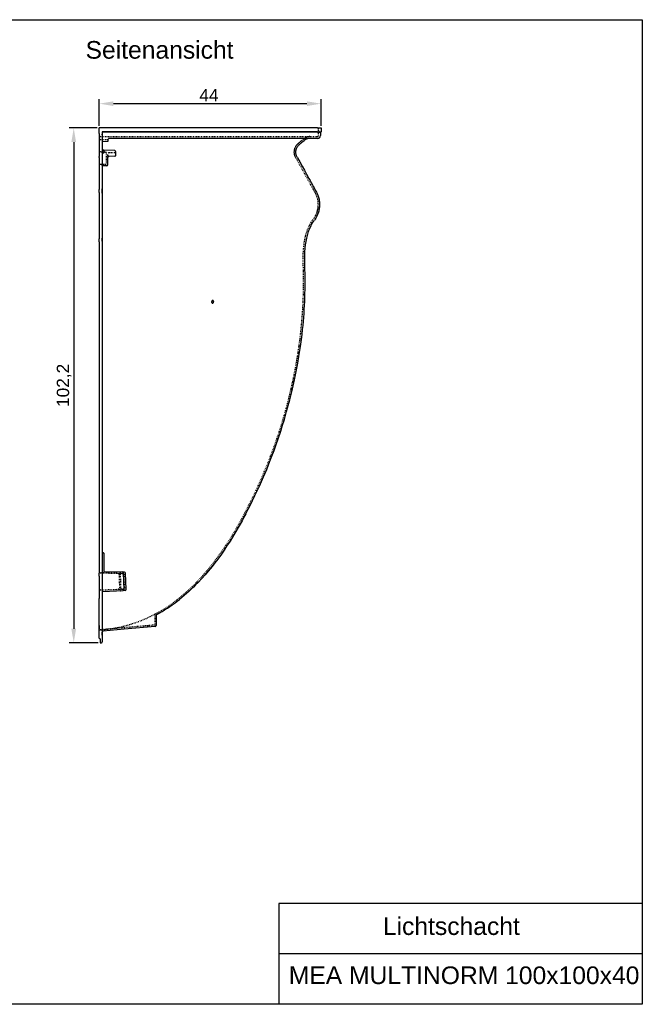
# Model space of a CAD drawing. Header units: millimetres. Extents: x 193 to 2980, y -530 to 1425.
# Tile 3 of 3: x 1745 to 2980, y -530 to 1425. Entities that reach past the tile are written whole.
import ezdxf

# ---------------------------------------------------------------- set-up
doc = ezdxf.new("R2010")
doc.units = ezdxf.units.MM
doc.linetypes.add('DOTTED', pattern=[3.175, 1.5875, -1.5875])
doc.linetypes.add('HIDDEN2', pattern=[0.1875, 0.125, -0.0625])
doc.layers.add('1', color=5, linetype='Continuous')
doc.layers.add('180', color=90, linetype='DOTTED')
doc.layers.add('Bemassung', color=1, linetype='Continuous', lineweight=25)
doc.styles.get("Standard").update_dxf_attribs({"font": 'arial.ttf'})
doc.dimstyles.new('MEA', dxfattribs={"dimscale": 0, "dimtxt": 3.5, "dimasz": 4, "dimexe": 1.25, "dimexo": 0.625, "dimtad": 1, "dimtxsty": 'Standard', "dimcen": 4, "dimadec": 0, "dimazin": 2, "dimtfac": 1, "dimtmove": 0, "dimatfit": 3, "dimfxl": 1, "dimtvp": 1, "dimtolj": 1, "dimtzin": 0, "dimarcsym": 0})

# ---------------------------------------------------------------- blocks, each defined once
blk = doc.blocks.new('*D218')
at = {"layer": 'Bemassung', "color": 0, "lineweight": -2, "ltscale": 0.3, "transparency": 16777216}
for p, q in [((1898.7, 1209.7), (1843.7, 1209.7)), ((1852.5, 1181.7), (1852.5, 215.6)), ((1900.7, 187.6), (1843.7, 187.6))]:
    blk.add_line(p, q, dxfattribs=at)
at = {"layer": 'Bemassung', "color": 0, "lineweight": 25, "ltscale": 0.3, "transparency": 16777216}
for points in [[(1847.8, 1181.7), (1857.2, 1181.7), (1852.5, 1209.7)], [(1847.8, 215.6), (1857.2, 215.6), (1852.5, 187.6)]]:
    blk.add_solid(points, dxfattribs=at)
at = {"layer": 'Defpoints', "color": 0, "lineweight": 25, "ltscale": 0.3, "transparency": 16777216}
for p in [(1903.1, 1209.7), (1852.5, 187.6), (1905.1, 187.6)]:
    blk.add_point(p, dxfattribs=at)
at = {"layer": 'Bemassung', "color": 0, "lineweight": 25, "ltscale": 0.3, "transparency": 16777216, "insert": (1833.4, 698.7), "char_height": 24.5, "attachment_point": 5, "rotation": 90}
blk.add_mtext('\\A1;102,2', dxfattribs=at)
blk = doc.blocks.new('*D219')
at = {"layer": 'Bemassung', "color": 0, "lineweight": -2, "ltscale": 0.3, "transparency": 16777216}
for p, q in [((1903.1, 1214.1), (1903.1, 1266.7)), ((1931.1, 1258), (2315.1, 1258)), ((2343.1, 1214.1), (2343.1, 1266.7))]:
    blk.add_line(p, q, dxfattribs=at)
at = {"layer": 'Bemassung', "color": 0, "lineweight": 25, "ltscale": 0.3, "transparency": 16777216}
for points in [[(1931.1, 1262.6), (1931.1, 1253.3), (1903.1, 1258)], [(2315.1, 1262.6), (2315.1, 1253.3), (2343.1, 1258)]]:
    blk.add_solid(points, dxfattribs=at)
at = {"layer": 'Defpoints', "color": 0, "lineweight": 25, "ltscale": 0.3, "transparency": 16777216}
for p in [(2343.1, 1258), (1903.1, 1209.7), (2343.1, 1209.7)]:
    blk.add_point(p, dxfattribs=at)
at = {"layer": 'Bemassung', "color": 0, "lineweight": 25, "ltscale": 0.3, "transparency": 16777216, "insert": (2120.6, 1274.6), "char_height": 24.5, "attachment_point": 5}
blk.add_mtext('\\A1;44', dxfattribs=at)

msp = doc.modelspace()

# ---------------------------------------------------------------- linework, layer by layer
at = {"lineweight": 25, "ltscale": 0.3}
for p, q in [((2336.12, 1209.71), (1903.11, 1209.71)), ((1903.11, 1202.65), (1903.11, 1209.71)), ((1903.11, 1198.45), (1903.11, 1202.65)), ((1903.11, 1198.45), (1903.11, 1190.11)), ((2336.12, 1202.29), (1909.11, 1202.29)), ((1909.11, 1202.29), (1909.11, 1202.03)), ((1909.11, 1202.03), (1909.11, 1197.32)), ((2336.12, 1201.71), (1909.11, 1201.71)), ((1909.11, 1197.32), (1909.11, 1190.11)), ((1909.11, 1196.42), (1909.11, 1197.32)), ((1909.11, 1196.42), (1909.11, 1190.11)), ((2336.12, 1209.71), (2343.11, 1209.71)), ((2336.12, 1202.29), (2343.11, 1202.29)), ((2336.12, 1201.71), (2342.11, 1201.71)), ((2338.11, 1209.71), (2343.11, 1209.71)), ((2343.11, 1202.29), (2342.11, 1201.71)), ((2342.11, 1201.71), (2342.11, 1194.71)), ((2343.11, 1209.71), (2343.11, 1202.29)), ((1903.11, 1190.11), (1903.11, 1152.98)), ((1909.11, 1190.11), (1909.11, 1088.86)), ((1910.05, 1182.92), (1920.16, 1183.45)), ((1921.11, 1184.45), (1921.11, 1187.71)), ((2336.11, 1188.71), (1922.11, 1188.71)), ((1912.14, 1165.52), (1911.04, 1165.55)), ((1911.04, 1160.41), (1912.14, 1160.45)), ((1934.14, 1164.75), (1912.14, 1165.52)), ((1913.11, 1164.52), (1913.11, 1164.52)), ((1913.11, 1161.45), (1913.11, 1164.52)), ((1934.14, 1153.68), (1922.04, 1153.26)), ((1935.11, 1162.75), (1935.11, 1163.75)), ((1935.11, 1162.75), (1935.11, 1154.68)), ((1903.11, 1151), (1903.11, 1152.98)), ((1903.11, 1151), (1903.11, 1089.75)), ((1918.18, 1134.65), (1911.04, 1134.4)), ((1920.11, 1136.65), (1920.11, 1151.26)), ((2295.59, 1152.05), (2296.38, 1150.62)), ((2295.86, 1151.58), (2296.38, 1150.62)), ((2296.38, 1150.62), (2296.95, 1149.6)), ((1903.11, 1089.75), (1903.11, 1087.77)), ((1903.11, 1081.79), (1903.11, 1087.77)), ((1903.11, 1081.79), (1903.11, 1052.64)), ((1909.11, 1090.68), (1909.11, 1044.78)), ((1909.11, 1080.12), (1909.11, 1088.86)), ((1909.11, 1080.12), (1909.11, 1050.98)), ((1903.11, 1052.64), (1903.11, 1045.57)), ((1903.11, 1045.57), (1903.11, 1007.71)), ((1909.11, 1050.98), (1909.11, 1045.57)), ((1909.11, 1045.57), (1909.11, 1007.71)), ((1903.11, 1007.71), (1903.11, 1001.71)), ((1903.11, 1001.71), (1903.11, 997.39)), ((1903.11, 997.39), (1903.11, 989.9)), ((1909.11, 1009.77), (1909.11, 982.89)), ((1909.11, 1009.77), (1909.11, 982.89)), ((1909.11, 1007.71), (1909.11, 1004.07)), ((1909.11, 1004.07), (1909.11, 1002.39)), ((1909.11, 1002.39), (1909.11, 998.57)), ((1909.11, 998.57), (1909.11, 991.08)), ((1903.11, 985.99), (1903.11, 989.9)), ((1903.11, 984.02), (1903.11, 985.99)), ((1903.11, 984.02), (1903.11, 395.42)), ((1909.11, 984.9), (1909.11, 991.08)), ((1909.11, 984.9), (1909.11, 401.65)), ((1903.11, 395.42), (1903.11, 393.45)), ((1903.11, 393.45), (1903.11, 392.99)), ((1903.11, 392.99), (1903.11, 382.6)), ((1909.11, 401.65), (1909.11, 390.95)), ((1903.11, 382.6), (1903.11, 373.94)), ((1903.11, 373.94), (1903.11, 345.49)), ((1909.11, 390.95), (1909.11, 380.56)), ((1909.11, 380.56), (1909.11, 373.94)), ((1909.11, 373.94), (1909.11, 345.49)), ((1910.05, 366.35), (1911.16, 366.29)), ((1912.11, 365.29), (1912.11, 364.3)), ((1912.11, 365.29), (1912.11, 364.31)), ((1912.11, 365.29), (1912.11, 364.3)), ((1912.11, 364.3), (1912.11, 330.27)), ((1903.11, 345.49), (1903.11, 336.83)), ((1903.11, 336.83), (1903.11, 326.43)), ((1909.11, 345.49), (1909.11, 338.87)), ((1909.11, 338.87), (1909.11, 328.48)), ((1903.11, 326.43), (1903.11, 325.81)), ((1903.11, 319.87), (1903.11, 325.81)), ((1903.11, 319.87), (1903.11, 275.67)), ((1909.11, 328.48), (1909.11, 317.77)), ((1909.11, 317.77), (1909.11, 275.67)), ((1913.07, 329.51), (1949.4, 328.24)), ((1949.4, 328.24), (1949.47, 328.23)), ((1953.41, 328.1), (1949.47, 328.23)), ((1952.31, 293.28), (1951.33, 326.3)), ((1953.44, 328.1), (1953.41, 328.1)), ((1956.31, 293.42), (1955.33, 326.16)), ((1903.11, 205.8), (1903.11, 275.67)), ((1909.11, 275.67), (1909.11, 198.07)), ((1910.07, 289.82), (1950.38, 291.23)), ((1954.38, 291.36), (1950.38, 291.23)), ((2016.11, 242.04), (2016.11, 221.9)), ((2014.28, 219.91), (1952.34, 214.49)), ((1903.11, 205.8), (1903.11, 205.93)), ((1903.11, 197.02), (1903.11, 205.8)), ((1903.11, 197.02), (1903.11, 199.84)), ((1903.93, 196.07), (1904.28, 196.01)), ((1909.11, 198.07), (1909.11, 189.77)), ((1952.34, 214.49), (1910.93, 210.86)), ((1905.11, 195.07), (1905.11, 187.59)), ((1905.11, 187.59), (1907.28, 187.78)), ((2980.44, -330.05), (2259.17, -330.05)), ((2259.17, -330.05), (2259.17, -530.05)), ((2980.44, -430.05), (2259.17, -430.05))]:
    msp.add_line(p, q, dxfattribs=at)
at = {"color": 7, "linetype": 'HIDDEN2'}
for p, q in [((1921.11, 1187.71), (1921.11, 1187.71)), ((1909.11, 1158.41), (1909.11, 1158.46))]:
    msp.add_line(p, q, dxfattribs=at)
at = {"lineweight": 25, "ltscale": 0.3}
msp.add_lwpolyline([(192.51, 1424.71), (2980.44, 1424.71), (2980.44, -530.05), (192.51, -530.05)], close=True, dxfattribs=at)
for points in [[(2295.59, 1152.05), (2295.05, 1153.11), (2294.57, 1154.2), (2294.16, 1155.31), (2293.81, 1156.45), (2293.53, 1157.61), (2293.32, 1158.78), (2293.18, 1159.96), (2293.12, 1161.15), (2293.12, 1162.34), (2293.19, 1163.52), (2293.33, 1164.7), (2293.48, 1165.58), (2293.67, 1166.44), (2293.99, 1167.59), (2294.27, 1168.43), (2294.59, 1169.27), (2295.07, 1170.35), (2295.47, 1171.14), (2295.91, 1171.92), (2296.54, 1172.92), (2297.06, 1173.65), (2297.6, 1174.35), (2298.58, 1175.46), (2299.64, 1176.5), (2300.76, 1177.47), (2301.9, 1178.42), (2303.04, 1179.37), (2304.17, 1180.32), (2305.31, 1181.28), (2306.44, 1182.23), (2309.71, 1184.97)], [(2296.38, 1150.62), (2300.98, 1142.29), (2305.5, 1134.09), (2310, 1125.94), (2314.49, 1117.79), (2319.01, 1109.6), (2321.29, 1105.47), (2323.59, 1101.3), (2325.91, 1097.11), (2328.24, 1092.87), (2329.42, 1090.73), (2330.61, 1088.58), (2331.8, 1086.42), (2333, 1084.24), (2334.19, 1082.05), (2335.29, 1079.78), (2336.3, 1077.45), (2337.19, 1075.05), (2337.97, 1072.6), (2338.64, 1070.11), (2339.08, 1068.08), (2339.6, 1065.02), (2339.85, 1062.95), (2340.06, 1059.84), (2340.11, 1057.76), (2340.02, 1054.64), (2339.86, 1052.58), (2339.62, 1050.53), (2339.3, 1048.49), (2338.9, 1046.46), (2338.42, 1044.45), (2337.87, 1042.47), (2336.9, 1039.56), (2336.17, 1037.67), (2334.94, 1034.89), (2334.04, 1033.1), (2332.57, 1030.48), (2331.53, 1028.8), (2329.84, 1026.37)], [(2310.94, 936.6), (2310.82, 939.96), (2310.73, 943.34), (2310.68, 946.73), (2310.67, 950.15), (2310.7, 953.57), (2310.78, 957.01), (2311.06, 963.91), (2311.56, 970.8), (2312.32, 977.66), (2312.79, 981.06), (2313.34, 984.46), (2313.96, 987.81), (2314.67, 991.15), (2315.94, 996.31), (2316.66, 998.87), (2317.44, 1001.42), (2318.28, 1003.94), (2319.16, 1006.37), (2320.61, 1009.97), (2321.64, 1012.3), (2323.3, 1015.74), (2324.48, 1017.95), (2326.38, 1021.21), (2328.06, 1023.82), (2328.94, 1025.1), (2329.84, 1026.37)], [(2126.07, 864.7), (2126.07, 864.47), (2126.07, 864.25), (2126.1, 864.02), (2126.14, 863.8), (2126.2, 863.58), (2126.27, 863.38), (2126.35, 863.19), (2126.45, 863.01), (2126.57, 862.84), (2126.7, 862.68), (2126.84, 862.55), (2126.95, 862.46), (2127.07, 862.38), (2127.14, 862.33), (2127.23, 862.29), (2127.31, 862.25), (2127.39, 862.22), (2127.48, 862.19), (2127.57, 862.16), (2127.66, 862.15), (2127.75, 862.13), (2127.84, 862.13), (2127.93, 862.12), (2128.02, 862.13), (2128.11, 862.14), (2128.2, 862.15), (2128.29, 862.17), (2128.38, 862.19), (2128.48, 862.22), (2128.66, 862.3), (2128.83, 862.39), (2129, 862.5), (2129.12, 862.59), (2129.23, 862.69), (2129.38, 862.85), (2129.52, 863.02), (2129.64, 863.2), (2129.75, 863.39), (2129.85, 863.59), (2129.94, 863.81), (2130.01, 864.03), (2130.06, 864.26), (2130.1, 864.48), (2130.13, 864.72), (2130.14, 864.94), (2130.13, 865.17), (2130.1, 865.4), (2130.06, 865.62), (2130.01, 865.84), (2129.93, 866.04), (2129.87, 866.18), (2129.8, 866.33), (2129.69, 866.5), (2129.6, 866.62), (2129.51, 866.73), (2129.37, 866.87), (2129.26, 866.96), (2129.14, 867.04), (2129.07, 867.08), (2128.98, 867.13), (2128.9, 867.17), (2128.82, 867.2), (2128.73, 867.23), (2128.64, 867.25), (2128.55, 867.27), (2128.46, 867.28), (2128.37, 867.29), (2128.28, 867.29), (2128.19, 867.29), (2128.1, 867.28), (2128.01, 867.27), (2127.92, 867.25), (2127.83, 867.22), (2127.73, 867.19), (2127.55, 867.12), (2127.38, 867.02), (2127.21, 866.91), (2127.09, 866.82), (2126.98, 866.72), (2126.83, 866.56), (2126.69, 866.39), (2126.56, 866.21), (2126.45, 866.02), (2126.35, 865.82), (2126.27, 865.61), (2126.19, 865.38), (2126.14, 865.16), (2126.1, 864.93), (2126.07, 864.7)], [(2290.31, 709.71), (2293.03, 722.94), (2296.84, 742.83), (2299.18, 756.16), (2302.35, 776.22), (2304.21, 789.6), (2305.46, 799.65), (2306.57, 809.71)], [(2193.78, 443.69), (2198.5, 452.69), (2203.12, 461.74), (2212.1, 479.97), (2220.71, 498.38), (2228.94, 516.95), (2235.26, 531.91), (2239.84, 543.2), (2244.29, 554.54), (2250, 569.73), (2254.13, 581.18), (2258.12, 592.68), (2263.22, 608.07), (2266.89, 619.67), (2270.42, 631.3), (2274.9, 646.86), (2278.1, 658.58), (2281.16, 670.34), (2285.01, 686.04), (2287.73, 697.86), (2290.31, 709.71)], [(2193.78, 443.69), (2190.09, 436.8), (2186.34, 429.95), (2178.69, 416.35), (2172.4, 405.61), (2167.56, 397.62), (2162.63, 389.7), (2155.9, 379.28), (2150.73, 371.56), (2145.43, 363.92), (2138.21, 353.92), (2132.65, 346.52), (2126.95, 339.23), (2119.17, 329.71), (2113.18, 322.71), (2107.04, 315.83), (2098.63, 306.87), (2094.33, 302.49), (2089.96, 298.17), (2085.53, 293.92), (2081.01, 289.73), (2076.42, 285.61), (2071.77, 281.56), (2067.04, 277.6), (2062.26, 273.71)], [(2017.15, 243.8), (2023.43, 247.3), (2028.09, 250.03), (2032.69, 252.84), (2038.78, 256.72), (2043.28, 259.73), (2047.74, 262.81), (2053.62, 267.07), (2057.97, 270.35), (2062.26, 273.71)]]:
    msp.add_lwpolyline(points, dxfattribs=at)
for centre, radius, start, end in [((2336.11, 1194.71), 6, 269.99999, 359.99999), ((1910.11, 1181.92), 1, 92.99999, 179.99999), ((1920.11, 1184.45), 1, 272.99999, 359.99999), ((1922.11, 1187.71), 1, 89.99999, 179.99999), ((2319.99, 1172.71), 16, 89.99999, 129.99999), ((1911.11, 1167.55), 2, 179.99979, 268.0002), ((1911.11, 1158.41), 2, 91.99977, 180.0002), ((1912.11, 1164.52), 1, 359.99999, 87.99999), ((1912.11, 1161.45), 1, 271.99999, 359.99999), ((1934.11, 1163.75), 1, 359.99999, 87.99999), ((1934.11, 1154.68), 1, 271.99999, 359.99999), ((1911.11, 1132.4), 2, 91.99999, 179.99999), ((1918.11, 1136.65), 2, 271.99999, 359.99999), ((1922.11, 1151.26), 2, 91.99999, 179.99999), ((1408.84, 904.1), 902.69, 353.99809, 2.06322), ((1910.11, 367.35), 1, 179.99999, 266.99999), ((1911.11, 365.29), 1, 359.99999, 86.99999), ((1913.08, 330.51), 1, 193.27812, 267.99999), ((1949.33, 326.24), 2, 1.69999, 87.99999), ((1953.34, 326.1), 2, 1.69999, 87.99999), ((1950.31, 293.22), 2, 271.99999, 1.69999), ((1954.31, 293.36), 2, 271.99999, 1.69999), ((1910.11, 288.82), 1, 91.99999, 179.99999), ((2018.11, 242.04), 2, 118.51617, 179.98671), ((2014.11, 221.9), 2, 274.99999, 359.99999), ((1904.08, 197.03), 0.972, 180.70327, 261.41032), ((1904.14, 195.05), 0.972, 0.70327, 81.41032), ((1911.11, 208.87), 2, 94.99999, 173.76593), ((1907.11, 189.77), 2, 274.98055, 359.98465)]:
    msp.add_arc(centre, radius, start, end, dxfattribs=at)
at = {"layer": '1', "color": 4, "linetype": 'HIDDEN2'}
for p, q in [((1903.11, 1184.72), (1903.13, 1185.01)), ((1921.11, 1186.71), (1921.11, 1186.71)), ((1921.11, 1186.5), (1921.11, 1184.45)), ((2292.97, 1150.61), (2292.88, 1150.77)), ((2293, 1150.54), (2292.96, 1150.62)), ((1950.53, 325.2), (1950.49, 325.2)), ((1950.53, 325.2), (1950.75, 325.17)), ((1903.11, 222.69), (1903.11, 214.39)), ((1903.11, 213.19), (1903.11, 214.39)), ((1903.11, 211.96), (1903.11, 213.19)), ((1903.11, 210.17), (1903.11, 210.21)), ((1903.11, 208.72), (1903.11, 209.14)), ((1909.11, 198.07), (1909.11, 208.87))]:
    msp.add_line(p, q, dxfattribs=at)
for start in [170.71747, 170.7178]:
    msp.add_arc((1905.11, 1184.71), 2, start, 179.99999, dxfattribs=at)
at = {"layer": '180'}
for p, q in [((1905.11, 1192.71), (2336.11, 1192.71)), ((1931.11, 1188.71), (1931.11, 1192.71)), ((1931.11, 1188.71), (1931.11, 1192.71)), ((2338.11, 1194.71), (2338.11, 1209.71)), ((2338.86, 1203.51), (2338.11, 1203.71)), ((2338.11, 1198.31), (2339.61, 1200.91)), ((2338.11, 1198.31), (2339.61, 1200.91)), ((2339.61, 1200.91), (2339.61, 1202.54)), ((2339.61, 1200.91), (2339.61, 1202.54)), ((1905.11, 1186.71), (1921.11, 1186.71)), ((1905.04, 1162.76), (1905.23, 1162.76)), ((1905.23, 1162.76), (1907.05, 1162.69)), ((1907.05, 1162.69), (1915.18, 1162.41)), ((1917.11, 1160.41), (1917.11, 1139.54)), ((1920.11, 1155.26), (1920.11, 1158.26)), ((1920.11, 1155.45), (1920.11, 1151.23)), ((1920.11, 1151.26), (1920.11, 1155.26)), ((1934.14, 1160.68), (1922.04, 1160.26)), ((1906.96, 1137.25), (1905.04, 1137.19)), ((1915.18, 1137.54), (1906.96, 1137.25)), ((1906.96, 1137.25), (1915.18, 1137.54)), ((1915.18, 1137.54), (1906.96, 1137.25)), ((1905.03, 326.79), (1904.75, 326.82)), ((1905.04, 326.79), (1908.07, 326.68)), ((1950.49, 325.2), (1906.63, 326.73)), ((1950.49, 325.2), (1906.64, 326.73)), ((1908.07, 326.68), (1911.04, 326.58)), ((1911.04, 326.58), (1940.48, 325.55)), ((1941.46, 325.51), (1940.48, 325.55)), ((1940.48, 325.55), (1940.54, 325.55)), ((1941.46, 325.51), (1950.49, 325.2)), ((1942.41, 323.61), (1943.23, 295.97)), ((1946.32, 293.07), (1945.32, 326.51)), ((1953.22, 296.31), (1952.42, 323.26)), ((1905.04, 292.64), (1941.3, 293.91)), ((1951.29, 294.26), (1940.98, 293.9)), ((1942.28, 293.94), (1941.3, 293.91)), ((1942.28, 293.94), (1951.29, 294.26)), ((1953.19, 297.18), (1953.22, 296.31)), ((2013.11, 243.26), (2013.11, 222.82)), ((1998.46, 221.53), (1903.11, 213.19)), ((1998.26, 221.52), (2003.11, 221.94)), ((1998.26, 221.52), (1998.46, 221.53)), ((2013.11, 222.82), (1998.46, 221.53))]:
    msp.add_line(p, q, dxfattribs=at)
for points in [[(2292.97, 1150.6), (2292.37, 1151.76), (2291.84, 1152.96), (2291.38, 1154.18), (2290.98, 1155.43), (2290.66, 1156.7), (2290.4, 1158.06), (2290.22, 1159.44), (2290.12, 1160.82), (2290.11, 1162.21), (2290.18, 1163.59), (2290.34, 1164.99), (2290.52, 1166.04), (2290.74, 1167.07), (2291.11, 1168.43), (2291.44, 1169.43), (2291.82, 1170.41), (2292.38, 1171.68), (2292.85, 1172.61), (2293.36, 1173.51), (2294.09, 1174.65), (2294.67, 1175.47), (2295.3, 1176.27), (2296.38, 1177.5), (2297.52, 1178.63), (2298.11, 1179.15), (2298.74, 1179.69), (2300.04, 1180.78), (2301.34, 1181.87), (2302.64, 1182.96), (2303.94, 1184.05), (2305.24, 1185.14), (2308.97, 1188.27)], [(2292.97, 1150.6), (2297.56, 1142.27), (2302.08, 1134.08), (2306.57, 1125.94), (2311.06, 1117.81), (2315.57, 1109.63), (2320.14, 1101.34), (2322.46, 1097.14), (2324.8, 1092.9), (2327.17, 1088.6), (2328.37, 1086.44), (2329.57, 1084.25), (2330.17, 1083.16), (2330.78, 1082.06), (2331.36, 1080.98), (2331.92, 1079.89), (2332.96, 1077.64), (2333.9, 1075.34), (2334.57, 1073.44), (2335.43, 1070.56), (2335.91, 1068.6), (2336.48, 1065.62), (2336.76, 1063.61), (2337.02, 1060.59), (2337.1, 1058.56), (2337.06, 1055.53), (2336.93, 1053.53), (2336.72, 1051.53), (2336.43, 1049.54), (2336.07, 1047.56), (2335.62, 1045.61), (2335.1, 1043.7), (2334.51, 1041.82), (2333.85, 1039.97), (2333.12, 1038.14), (2332.31, 1036.35), (2331.45, 1034.62), (2330.04, 1032.09), (2329.04, 1030.48), (2327.42, 1028.14)], [(2307.94, 936.49), (2307.82, 939.86), (2307.73, 943.23), (2307.68, 946.62), (2307.67, 950.02), (2307.7, 953.43), (2307.77, 956.84), (2308.04, 963.67), (2308.53, 970.5), (2309.25, 977.31), (2309.7, 980.69), (2310.23, 984.07), (2310.83, 987.43), (2311.51, 990.78), (2312.77, 996.08), (2313.49, 998.71), (2314.26, 1001.32), (2315.1, 1003.91), (2316, 1006.48), (2317.48, 1010.28), (2318.56, 1012.78), (2320.31, 1016.47), (2321.57, 1018.89), (2323.61, 1022.44), (2325.45, 1025.32), (2326.42, 1026.74), (2327.42, 1028.14)], [(2191.57, 444.86), (2195.84, 452.99), (2200.03, 461.16), (2208.19, 477.61), (2214.49, 490.87), (2223.59, 510.93), (2229.41, 524.4), (2237.78, 544.77), (2243.1, 558.43), (2250.73, 579.07), (2255.56, 592.9), (2260.18, 606.8), (2264.61, 620.76), (2268.84, 634.79), (2272.87, 648.88), (2276.68, 662.98), (2280.28, 677.14), (2283.68, 691.35), (2286.87, 705.61), (2289.86, 719.92), (2292.62, 734.22), (2295.17, 748.57), (2297.5, 762.95), (2299.62, 777.37), (2301.52, 791.81), (2303.19, 806.24), (2304.64, 820.69), (2305.86, 835.16), (2306.86, 849.64), (2307.63, 864.14), (2308.16, 878.62), (2308.41, 889.48), (2308.53, 900.34), (2308.47, 914.8), (2308.27, 925.65), (2307.94, 936.49)], [(2191.57, 444.86), (2187.89, 437.99), (2184.15, 431.14), (2176.51, 417.58), (2170.23, 406.86), (2165.41, 398.9), (2160.49, 390.99), (2153.79, 380.62), (2148.63, 372.93), (2143.35, 365.31), (2136.17, 355.36), (2130.63, 348), (2124.96, 340.74), (2117.22, 331.27), (2111.26, 324.31), (2105.15, 317.47), (2096.8, 308.58), (2090.37, 302.07), (2083.78, 295.72), (2079.3, 291.55), (2074.75, 287.47), (2070.13, 283.45), (2065.45, 279.52), (2060.7, 275.67)]]:
    msp.add_lwpolyline(points, dxfattribs=at)
for centre, radius, start, end in [((1905.11, 1190.71), 2, 89.99999, 179.99999), ((1905.11, 1190.71), 2, 90, 180), ((2321.19, 1173.71), 19, 90.00012, 129.99987), ((2336.11, 1194.71), 2, 269.99999, 359.99999), ((2338.61, 1202.54), 1, 359.99999, 74.99999), ((2338.61, 1202.54), 1, 360, 74.99999), ((2338.61, 1202.54), 1, 359.99999, 74.99999), ((1905.11, 1184.71), 2, 89.99979, 170.71876), ((1905.11, 1164.76), 2, 179.99999, 208.10066), ((1905.11, 1164.76), 2, 208.10054, 267.99999), ((1905.1, 1164.76), 1.99, 207.96932, 268.13132), ((1915.11, 1160.41), 2, 359.99999, 87.99999), ((1922.11, 1158.26), 2, 91.99999, 179.99999), ((1922.11, 1158.26), 2, 91.99999, 179.99999), ((1922.11, 1158.26), 2, 91.99999, 179.99999), ((1934.11, 1161.68), 1, 271.99999, 359.99999), ((1905.11, 1135.19), 2, 91.99999, 179.99999), ((1905.11, 1135.19), 2, 151.1853, 179.98559), ((1905.11, 1135.19), 2, 92.01057, 151.16024), ((1915.11, 1139.54), 2, 271.99999, 359.99999), ((1905.11, 328.79), 2, 179.99999, 267.99999), ((1940.41, 323.55), 2, 1.69999, 87.99999), ((1943.32, 326.45), 2, 1.69999, 87.99999), ((1950.42, 323.2), 2, 1.69999, 87.99999), ((1941.23, 295.91), 2, 271.99999, 1.69999), ((1951.22, 296.26), 2, 271.99999, 1.69999), ((1905.11, 290.64), 2, 91.99999, 179.99999), ((1905.11, 290.64), 2, 91.99999, 179.99999), ((1884.61, 489.85), 277.28, 273.82549, 309.42522), ((1944.32, 293.01), 2, 271.99999, 1.69999), ((2015.11, 243.26), 2, 118.13257, 179.98646)]:
    msp.add_arc(centre, radius, start, end, dxfattribs=at)

# ---------------------------------------------------------------- texts
at = {"lineweight": 25, "ltscale": 0.3, "char_height": 35, "attachment_point": 1}
for s, insert, width in [('Lichtschacht', (2465.74, -357.39), 514.7047), ('MEA MULTINORM 100x100x40 ', (2279.17, -454.9), 810.2704)]:
    msp.add_mtext(s, dxfattribs=dict(at, insert=insert, width=width))
at = {"layer": 'Bemassung', "lineweight": 25, "ltscale": 0.3, "insert": (1875.98, 1382.31), "char_height": 35, "width": 805.8427, "attachment_point": 1}
msp.add_mtext('Seitenansicht', dxfattribs=at)

# ---------------------------------------------------------------- dimensions: what is measured, and where the dimension line sits
at = {"layer": 'Bemassung', "lineweight": 25, "ltscale": 0.3}
dim = msp.add_linear_dim(base=(2343.11, 1257.95), p1=(1903.11, 1209.71), p2=(2343.11, 1209.71), dimstyle='MEA', override={"dimscale": 7, "dimdec": 1, "dimlfac": 0.1}, dxfattribs=at)
dim.commit()
dim.dimension.update_dxf_attribs({"geometry": '*D219', "text_midpoint": (2120.61, 1257.95), "dimtype": 160})
dim = msp.add_linear_dim(base=(1852.5, 187.59), p1=(1903.11, 1209.71), p2=(1905.11, 187.59), angle=90, dimstyle='MEA', override={"dimscale": 7, "dimdec": 1, "dimlfac": 0.1}, dxfattribs=at)
dim.commit()
dim.dimension.update_dxf_attribs({"geometry": '*D218', "text_midpoint": (1852.5, 698.65), "dimtype": 160})

doc.saveas('drawing.dxf')
